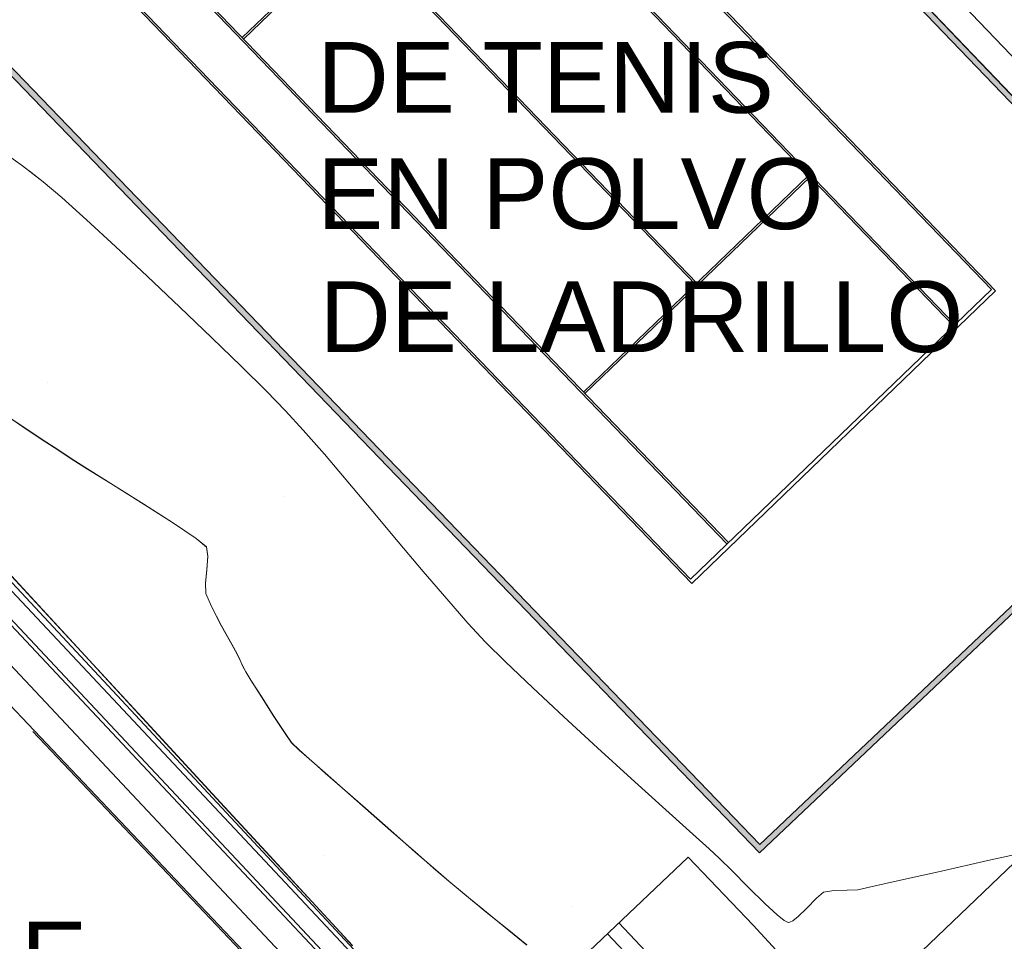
# Model space of a CAD drawing. Header units: metres. Extents: x 1111994 to 1112800, y 1268200 to 1269007.
# Tile 12 of 86: x 1112439 to 1112464, y 1268413 to 1268437. Entities that reach past the tile are written whole.
import ezdxf

# ---------------------------------------------------------------- set-up
doc = ezdxf.new("R2010")
doc.units = ezdxf.units.M
doc.header["$LTSCALE"] = 12.7
doc.header["$MEASUREMENT"] = 0
doc.layers.add('Base', color=251, linetype='Continuous')
doc.styles.add('602000', font='arial.ttf', dxfattribs={"height": 1.5})

# ---------------------------------------------------------------- blocks, each defined once
blk = doc.blocks.new('Pista Tenis 13[111]_1', base_point=(458.697, 235.173))
at = {"layer": 'Base', "linetype": 'Continuous'}
for p, q in [((454.032, 246.922), (470.26, 230.064)), ((454.032, 246.922), (470.26, 230.064)), ((470.155, 230.101), (454.066, 246.815)), ((470.155, 230.101), (454.066, 246.815)), ((453.093, 245.879), (469.182, 229.165)), ((453.129, 245.914), (469.218, 229.2)), ((456.734, 242.097), (450.97, 236.549)), ((456.769, 242.061), (451.005, 236.513)), ((463.383, 223.582), (447.293, 240.296)), ((463.419, 223.617), (447.329, 240.331)), ((462.48, 222.574), (446.251, 239.432)), ((462.48, 222.574), (446.251, 239.432)), ((446.357, 239.395), (462.446, 222.68)), ((446.357, 239.395), (462.446, 222.68)), ((453.869, 239.269), (462.572, 230.228)), ((453.905, 239.304), (462.608, 230.262)), ((465.472, 233.019), (459.709, 227.471)), ((465.507, 232.983), (459.743, 227.435)), ((462.446, 222.68), (470.155, 230.101)), ((462.446, 222.68), (470.155, 230.101)), ((470.26, 230.064), (462.48, 222.574)), ((470.26, 230.064), (462.48, 222.574))]:
    blk.add_line(p, q, dxfattribs=at)

msp = doc.modelspace()

# ---------------------------------------------------------------- hatches: boundary and pattern name
at = {"layer": 'Base', "linetype": 'Continuous', "lineweight": 0}
for points in [[(1112446.278, 1268454.29), (1112471.231, 1268428.213), (1112471.122, 1268428.109), (1112446.17, 1268454.186)], [(1112458.209, 1268415.675), (1112433.188, 1268441.668), (1112433.4, 1268441.665), (1112458.214, 1268415.887)], [(1112471.334, 1268428.104), (1112458.209, 1268415.675), (1112458.214, 1268415.887), (1112471.231, 1268428.213)]]:
    msp.add_hatch(color=256, dxfattribs=at).paths.add_polyline_path(points, flags=0)

# ---------------------------------------------------------------- linework, layer by layer
at = {"layer": 'Base', "linetype": 'Continuous'}
for p, q in [((1112412.044, 1268491.08), (1112471.84, 1268428.588)), ((1112446.17, 1268454.186), (1112471.122, 1268428.109)), ((1112446.278, 1268454.29), (1112471.231, 1268428.213)), ((1112428.575, 1268430.451), (1112449.264, 1268408.662)), ((1112449.264, 1268408.662), (1112428.575, 1268430.451)), ((1112439.601, 1268418.781), (1112447.525, 1268410.436))]:
    msp.add_line(p, q, dxfattribs=at)
at = {"layer": 'Base', "linetype": 'Continuous', "lineweight": 0}
for p, q in [((1112438.622, 1268433.77), (1112439.334, 1268433.265)), ((1112439.334, 1268433.265), (1112439.871, 1268432.856)), ((1112439.506, 1268433.134), (1112439.871, 1268432.856)), ((1112439.871, 1268432.856), (1112440.344, 1268432.452)), ((1112439.871, 1268432.856), (1112440.344, 1268432.452)), ((1112440.344, 1268432.452), (1112440.975, 1268431.887)), ((1112440.344, 1268432.452), (1112440.975, 1268431.887)), ((1112440.975, 1268431.887), (1112441.719, 1268431.203)), ((1112440.975, 1268431.887), (1112441.719, 1268431.203)), ((1112441.719, 1268431.203), (1112442.532, 1268430.443)), ((1112441.719, 1268431.203), (1112442.532, 1268430.443)), ((1112442.532, 1268430.443), (1112443.369, 1268429.649)), ((1112442.532, 1268430.443), (1112443.369, 1268429.649)), ((1112443.369, 1268429.649), (1112444.186, 1268428.865)), ((1112443.369, 1268429.649), (1112444.186, 1268428.865)), ((1112444.186, 1268428.865), (1112444.939, 1268428.132)), ((1112444.186, 1268428.865), (1112444.939, 1268428.132)), ((1112444.939, 1268428.132), (1112445.584, 1268427.494)), ((1112444.939, 1268428.132), (1112445.584, 1268427.494)), ((1112439.989, 1268427.706), (1112439.989, 1268427.706)), ((1112445.584, 1268427.494), (1112446.075, 1268426.993)), ((1112445.584, 1268427.494), (1112446.075, 1268426.993)), ((1112446.075, 1268426.993), (1112446.527, 1268426.501)), ((1112446.075, 1268426.993), (1112446.527, 1268426.501)), ((1112438.936, 1268426.868), (1112439.343, 1268426.589)), ((1112438.937, 1268426.862), (1112439.344, 1268426.583)), ((1112439.343, 1268426.589), (1112439.815, 1268426.276)), ((1112439.344, 1268426.583), (1112439.816, 1268426.27)), ((1112446.527, 1268426.501), (1112447.066, 1268425.883)), ((1112446.527, 1268426.501), (1112447.066, 1268425.883)), ((1112439.815, 1268426.276), (1112440.265, 1268425.981)), ((1112439.816, 1268426.27), (1112440.266, 1268425.975)), ((1112440.265, 1268425.981), (1112440.606, 1268425.756)), ((1112440.266, 1268425.975), (1112440.608, 1268425.75)), ((1112447.066, 1268425.883), (1112447.667, 1268425.177)), ((1112447.066, 1268425.883), (1112447.667, 1268425.177)), ((1112440.606, 1268425.756), (1112441.003, 1268425.505)), ((1112440.608, 1268425.75), (1112441.004, 1268425.499)), ((1112441.003, 1268425.505), (1112441.665, 1268425.092)), ((1112441.004, 1268425.499), (1112441.667, 1268425.086)), ((1112447.667, 1268425.177), (1112448.306, 1268424.417)), ((1112447.667, 1268425.177), (1112448.306, 1268424.417)), ((1112441.665, 1268425.092), (1112442.447, 1268424.602)), ((1112441.667, 1268425.086), (1112442.449, 1268424.597)), ((1112446.021, 1268424.799), (1112446.021, 1268424.799)), ((1112442.447, 1268424.602), (1112443.202, 1268424.119)), ((1112442.449, 1268424.597), (1112443.204, 1268424.114)), ((1112448.306, 1268424.417), (1112448.958, 1268423.64)), ((1112448.306, 1268424.417), (1112448.958, 1268423.64)), ((1112443.202, 1268424.119), (1112443.784, 1268423.727)), ((1112443.204, 1268424.114), (1112443.786, 1268423.721)), ((1112443.784, 1268423.727), (1112444.047, 1268423.509)), ((1112443.786, 1268423.721), (1112444.049, 1268423.504)), ((1112448.958, 1268423.64), (1112449.598, 1268422.881)), ((1112448.958, 1268423.64), (1112449.598, 1268422.881)), ((1112444.047, 1268423.509), (1112444.082, 1268423.272)), ((1112444.049, 1268423.504), (1112444.083, 1268423.266)), ((1112444.082, 1268423.272), (1112444.057, 1268422.931)), ((1112444.083, 1268423.266), (1112444.058, 1268422.925)), ((1112444.057, 1268422.931), (1112444.022, 1268422.581)), ((1112444.058, 1268422.925), (1112444.024, 1268422.575)), ((1112449.598, 1268422.881), (1112450.2, 1268422.175)), ((1112449.598, 1268422.881), (1112450.2, 1268422.175)), ((1112439.053, 1268422.767), (1112440.939, 1268420.722)), ((1112439.054, 1268422.761), (1112440.941, 1268420.716)), ((1112444.022, 1268422.581), (1112444.029, 1268422.318)), ((1112444.024, 1268422.575), (1112444.031, 1268422.312)), ((1112444.029, 1268422.318), (1112444.173, 1268421.984)), ((1112444.031, 1268422.312), (1112444.174, 1268421.979)), ((1112450.2, 1268422.175), (1112450.741, 1268421.559)), ((1112450.2, 1268422.175), (1112450.741, 1268421.559)), ((1112444.173, 1268421.984), (1112444.435, 1268421.486)), ((1112444.174, 1268421.979), (1112444.437, 1268421.48)), ((1112444.435, 1268421.486), (1112444.697, 1268421.016)), ((1112444.437, 1268421.48), (1112444.698, 1268421.01)), ((1112450.741, 1268421.559), (1112451.194, 1268421.069)), ((1112450.741, 1268421.559), (1112451.194, 1268421.069)), ((1112444.697, 1268421.016), (1112444.835, 1268420.766)), ((1112444.698, 1268421.01), (1112444.837, 1268420.761)), ((1112451.194, 1268421.069), (1112451.705, 1268420.563)), ((1112451.194, 1268421.069), (1112451.705, 1268420.563)), ((1112440.939, 1268420.722), (1112442.709, 1268418.803)), ((1112440.941, 1268420.716), (1112442.711, 1268418.797)), ((1112444.835, 1268420.766), (1112444.902, 1268420.625)), ((1112444.837, 1268420.761), (1112444.903, 1268420.62)), ((1112444.902, 1268420.625), (1112444.983, 1268420.45)), ((1112444.903, 1268420.62), (1112444.985, 1268420.444)), ((1112444.983, 1268420.45), (1112445.052, 1268420.311)), ((1112444.985, 1268420.444), (1112445.054, 1268420.305)), ((1112451.705, 1268420.563), (1112452.392, 1268419.909)), ((1112451.705, 1268420.563), (1112452.392, 1268419.909)), ((1112445.052, 1268420.311), (1112445.183, 1268420.099)), ((1112445.054, 1268420.305), (1112445.185, 1268420.094)), ((1112445.183, 1268420.099), (1112445.453, 1268419.674)), ((1112445.185, 1268420.094), (1112445.454, 1268419.669)), ((1112452.392, 1268419.909), (1112453.197, 1268419.16)), ((1112452.392, 1268419.909), (1112453.197, 1268419.16)), ((1112445.453, 1268419.674), (1112445.774, 1268419.174)), ((1112445.454, 1268419.669), (1112445.776, 1268419.168)), ((1112445.774, 1268419.174), (1112446.061, 1268418.736)), ((1112445.776, 1268419.168), (1112446.063, 1268418.731)), ((1112453.197, 1268419.16), (1112454.061, 1268418.366)), ((1112453.197, 1268419.16), (1112454.061, 1268418.366)), ((1112442.709, 1268418.803), (1112444.305, 1268417.073)), ((1112442.711, 1268418.797), (1112444.307, 1268417.067)), ((1112446.061, 1268418.736), (1112446.226, 1268418.501)), ((1112446.063, 1268418.731), (1112446.228, 1268418.495)), ((1112446.226, 1268418.501), (1112446.42, 1268418.309)), ((1112446.228, 1268418.495), (1112446.422, 1268418.304)), ((1112454.061, 1268418.366), (1112454.924, 1268417.58)), ((1112454.061, 1268418.366), (1112454.924, 1268417.58)), ((1112446.42, 1268418.309), (1112446.675, 1268418.085)), ((1112446.422, 1268418.304), (1112446.677, 1268418.079)), ((1112446.675, 1268418.085), (1112446.882, 1268417.905)), ((1112446.677, 1268418.079), (1112446.884, 1268417.9)), ((1112446.882, 1268417.905), (1112447.089, 1268417.722)), ((1112446.884, 1268417.9), (1112447.091, 1268417.716)), ((1112447.089, 1268417.722), (1112447.528, 1268417.334)), ((1112447.091, 1268417.716), (1112447.531, 1268417.329)), ((1112454.924, 1268417.58), (1112455.727, 1268416.852)), ((1112454.924, 1268417.58), (1112455.727, 1268416.852)), ((1112447.528, 1268417.334), (1112448.116, 1268416.817)), ((1112447.531, 1268417.329), (1112448.118, 1268416.811)), ((1112444.305, 1268417.073), (1112445.669, 1268415.594)), ((1112444.307, 1268417.067), (1112445.672, 1268415.588)), ((1112448.116, 1268416.817), (1112448.766, 1268416.245)), ((1112448.118, 1268416.811), (1112448.768, 1268416.24)), ((1112455.727, 1268416.852), (1112456.412, 1268416.233)), ((1112455.727, 1268416.852), (1112456.412, 1268416.233)), ((1112448.766, 1268416.245), (1112449.395, 1268415.693)), ((1112448.768, 1268416.24), (1112449.397, 1268415.688)), ((1112456.412, 1268416.233), (1112456.918, 1268415.776)), ((1112456.412, 1268416.233), (1112456.918, 1268415.776)), ((1112445.669, 1268415.594), (1112446.743, 1268414.431)), ((1112445.672, 1268415.588), (1112446.745, 1268414.425)), ((1112447.041, 1268415.6), (1112447.041, 1268415.6)), ((1112449.395, 1268415.693), (1112449.918, 1268415.237)), ((1112449.397, 1268415.688), (1112449.92, 1268415.232)), ((1112456.918, 1268415.776), (1112457.187, 1268415.532)), ((1112456.918, 1268415.776), (1112457.187, 1268415.532)), ((1112464.051, 1268415.475), (1112465.237, 1268415.733)), ((1112464.051, 1268415.475), (1112465.237, 1268415.733)), ((1112457.187, 1268415.532), (1112457.502, 1268415.222)), ((1112457.187, 1268415.532), (1112457.502, 1268415.222)), ((1112462.864, 1268415.209), (1112464.051, 1268415.475)), ((1112462.864, 1268415.209), (1112464.051, 1268415.475)), ((1112449.918, 1268415.237), (1112450.25, 1268414.95)), ((1112449.92, 1268415.232), (1112450.253, 1268414.945)), ((1112457.502, 1268415.222), (1112457.92, 1268414.798)), ((1112457.502, 1268415.222), (1112457.92, 1268414.798)), ((1112461.819, 1268414.972), (1112462.864, 1268415.209)), ((1112461.819, 1268414.972), (1112462.864, 1268415.209)), ((1112450.25, 1268414.95), (1112450.658, 1268414.612)), ((1112450.253, 1268414.945), (1112450.661, 1268414.607)), ((1112457.92, 1268414.798), (1112458.356, 1268414.365)), ((1112457.92, 1268414.798), (1112458.356, 1268414.365)), ((1112460.725, 1268414.728), (1112461.058, 1268414.8)), ((1112460.725, 1268414.728), (1112461.058, 1268414.8)), ((1112461.058, 1268414.8), (1112461.819, 1268414.972)), ((1112461.058, 1268414.8), (1112461.819, 1268414.972)), ((1112450.658, 1268414.612), (1112451.213, 1268414.159)), ((1112450.661, 1268414.607), (1112451.215, 1268414.154)), ((1112459.663, 1268414.516), (1112459.848, 1268414.668)), ((1112459.663, 1268414.516), (1112459.848, 1268414.668)), ((1112459.848, 1268414.668), (1112460.109, 1268414.708)), ((1112459.848, 1268414.668), (1112460.109, 1268414.708)), ((1112460.109, 1268414.708), (1112460.45, 1268414.716)), ((1112460.109, 1268414.708), (1112460.45, 1268414.716)), ((1112460.45, 1268414.716), (1112460.725, 1268414.728)), ((1112460.45, 1268414.716), (1112460.725, 1268414.728)), ((1112446.743, 1268414.431), (1112447.468, 1268413.645)), ((1112446.745, 1268414.425), (1112447.471, 1268413.64)), ((1112453.402, 1268414.312), (1112453.402, 1268414.312)), ((1112458.356, 1268414.365), (1112458.663, 1268414.083)), ((1112458.356, 1268414.365), (1112458.663, 1268414.083)), ((1112459.408, 1268414.251), (1112459.663, 1268414.516)), ((1112459.408, 1268414.251), (1112459.663, 1268414.516)), ((1112451.213, 1268414.159), (1112451.786, 1268413.693)), ((1112451.215, 1268414.154), (1112451.789, 1268413.688)), ((1112458.663, 1268414.083), (1112458.839, 1268413.943)), ((1112458.663, 1268414.083), (1112458.839, 1268413.943)), ((1112459.057, 1268413.933), (1112459.197, 1268414.043)), ((1112459.057, 1268413.933), (1112459.197, 1268414.043)), ((1112459.197, 1268414.043), (1112459.408, 1268414.251)), ((1112459.197, 1268414.043), (1112459.408, 1268414.251)), ((1112454.608, 1268413.879), (1112457.386, 1268410.931)), ((1112458.839, 1268413.943), (1112458.92, 1268413.897)), ((1112458.839, 1268413.943), (1112458.92, 1268413.897)), ((1112458.92, 1268413.897), (1112458.948, 1268413.891)), ((1112458.92, 1268413.897), (1112458.948, 1268413.891)), ((1112458.948, 1268413.891), (1112458.98, 1268413.895)), ((1112458.948, 1268413.891), (1112458.98, 1268413.895)), ((1112458.98, 1268413.895), (1112459.057, 1268413.933)), ((1112458.98, 1268413.895), (1112459.057, 1268413.933)), ((1112447.468, 1268413.645), (1112447.787, 1268413.302)), ((1112447.471, 1268413.64), (1112447.789, 1268413.297)), ((1112451.786, 1268413.693), (1112452.25, 1268413.317)), ((1112451.789, 1268413.688), (1112452.252, 1268413.312)), ((1112454.318, 1268413.603), (1112457.095, 1268410.657))]:
    msp.add_line(p, q, dxfattribs=at)
at = {"layer": 'Base', "linetype": 'Continuous', "lineweight": 0, "flags": 128}
msp.add_lwpolyline([(1112447.185, 1268466.413), (1112450.201, 1268456.986), (1112450.256, 1268457.004), (1112477.947, 1268428.065), (1112477.296, 1268427.442), (1112474.515, 1268424.781), (1112471.334, 1268428.104), (1112446.278, 1268454.29), (1112439.753, 1268461.109), (1112414.697, 1268487.295), (1112411.302, 1268490.842), (1112416.336, 1268492.452), (1112442.641, 1268464.962), (1112447.184, 1268466.415)], close=True, dxfattribs=at)
at = {"layer": 'Base'}
msp.add_lwpolyline([(1112388.119, 1268474.74), (1112452.451, 1268406.18)], dxfattribs=at)
at = {"layer": 'Base', "linetype": 'Continuous', "lineweight": 0, "flags": 128}
for points in [[(1112399.209, 1268463.964), (1112452.92, 1268406.722)], [(1112425.077, 1268437.607), (1112453.419, 1268407.193)], [(1112424.912, 1268437.448), (1112450.601, 1268410.071)], [(1112424.548, 1268437.105), (1112450.239, 1268409.726)], [(1112456.38, 1268415.563), (1112458.048, 1268413.82), (1112460.395, 1268411.267), (1112477.947, 1268428.065)], [(1112438.936, 1268426.868), (1112439.343, 1268426.589), (1112439.815, 1268426.276), (1112440.265, 1268425.981), (1112440.606, 1268425.756), (1112441.003, 1268425.505), (1112441.665, 1268425.092), (1112442.447, 1268424.602), (1112443.202, 1268424.119), (1112443.784, 1268423.727), (1112444.047, 1268423.509), (1112444.082, 1268423.272), (1112444.057, 1268422.931), (1112444.022, 1268422.581), (1112444.029, 1268422.318), (1112444.173, 1268421.984), (1112444.435, 1268421.486), (1112444.697, 1268421.016), (1112444.835, 1268420.766), (1112444.902, 1268420.625), (1112444.983, 1268420.45), (1112445.052, 1268420.311), (1112445.183, 1268420.099), (1112445.453, 1268419.674), (1112445.774, 1268419.174), (1112446.061, 1268418.736), (1112446.226, 1268418.501), (1112446.42, 1268418.309), (1112446.675, 1268418.085), (1112446.882, 1268417.905), (1112447.089, 1268417.722), (1112447.528, 1268417.334), (1112448.116, 1268416.817), (1112448.766, 1268416.245), (1112449.395, 1268415.693), (1112449.918, 1268415.237), (1112450.25, 1268414.95), (1112450.658, 1268414.612), (1112451.213, 1268414.159), (1112451.786, 1268413.693), (1112452.25, 1268413.317)], [(1112456.38, 1268415.563), (1112450.803, 1268410.263)]]:
    msp.add_lwpolyline(points, dxfattribs=at)
at = {"layer": 'Base', "linetype": 'Continuous', "flags": 128}
for points in [[(1112471.334, 1268428.104), (1112458.209, 1268415.675), (1112433.188, 1268441.668), (1112440.202, 1268448.432), (1112442.215, 1268450.372)], [(1112471.231, 1268428.213), (1112458.214, 1268415.887), (1112433.4, 1268441.665), (1112440.307, 1268448.324), (1112442.319, 1268450.264)]]:
    msp.add_lwpolyline(points, dxfattribs=at)

# ---------------------------------------------------------------- block references
at = {"layer": 'Base', "linetype": 'Continuous'}
msp.add_blockref('Pista Tenis 13[111]_1', (1112452.69, 1268435.173), dxfattribs=at)

# ---------------------------------------------------------------- texts
at = {"layer": 'Base', "style": '602000'}
for s, height, p in [('DE TENIS', 1.8151, (1112446.884, 1268434.624)), ('EN POLVO ', 1.8151, (1112446.884, 1268431.645)), ('DE LADRILLO', 1.81514, (1112446.939, 1268428.496)), ('MULTIPLE', 1.8151, (1112428.593, 1268412.097))]:
    msp.add_text(s, height=height, dxfattribs=at).set_placement(p)

doc.saveas('drawing.dxf')
